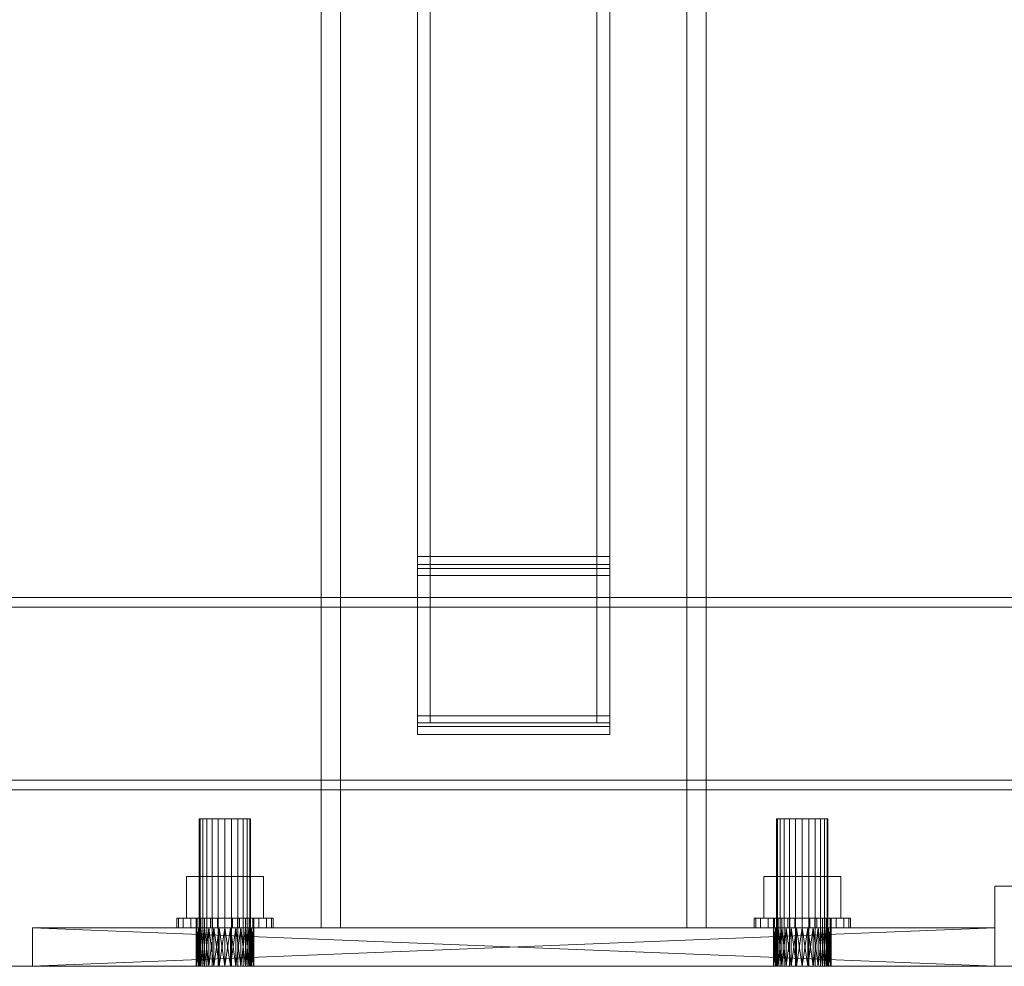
# Model space of a CAD drawing. Header units: millimetres. Extents: x -3490 to 61924, y -72580 to 6847.
# Tile 72 of 256: x 596 to 903, y -36000 to -35705. Entities that reach past the tile are written whole.
import ezdxf

# ---------------------------------------------------------------- set-up
doc = ezdxf.new("R2010")
doc.units = ezdxf.units.MM
for name, color, linetype, lineweight in [('COTAS_O', 1, 'Continuous', 0), ('COTAS_P', 1, 'Continuous', 0), ('frontal_C01', 7, 'Continuous', 0), ('frontal_mezcladora', 7, 'Continuous', 0), ('frontal_secador', 7, 'Continuous', 0)]:
    doc.layers.add(name, color=color, linetype=linetype, lineweight=lineweight)
doc.dimstyles.new('R19_100', dxfattribs={"dimtxt": 250, "dimasz": 150, "dimexe": 150, "dimexo": 80, "dimgap": 100, "dimtad": 1, "dimtih": 1, "dimtoh": 1, "dimdsep": 46, "dimcen": 0.09, "dimadec": 0, "dimazin": 0, "dimtfac": 1, "dimtdec": 4, "dimtofl": 0, "dimtmove": 0, "dimatfit": 3, "dimfxl": 1, "dimtolj": 1, "dimtzin": 0, "dimarcsym": 0})

# ---------------------------------------------------------------- blocks, each defined once
blk = doc.blocks.new('DIM_R29_65')
at = {"layer": 'COTAS_O'}
for p, q in [((-1400, -35300), (-1250, -35255)), ((1400, -35300), (1250, -35255)), ((-1400, -36000), (-1400, -35300)), ((-1400, -35300), (1400, -35300)), ((-1400, -35300), (-1250, -35345)), ((1400, -35300), (1250, -35345)), ((1400, -36000), (1400, -35300))]:
    blk.add_line(p, q, dxfattribs=at)
blk.add_text('2800 O', height=250, dxfattribs=at).set_placement((0, -35200))
blk = doc.blocks.new('DIM_R29_67')
at = {"layer": 'COTAS_P'}
for p, q in [((-305, -35300), (-155, -35255)), ((345, -35300), (195, -35255)), ((-305, -36000), (-305, -35300)), ((-305, -35300), (345, -35300)), ((-305, -35300), (-155, -35345)), ((345, -35300), (195, -35345)), ((345, -36000), (345, -35300))]:
    blk.add_line(p, q, dxfattribs=at)
blk.add_text('650 P', height=250, dxfattribs=at).set_placement((20, -35200))

msp = doc.modelspace()

# ---------------------------------------------------------------- linework, layer by layer
at = {"layer": 'frontal_C01'}
for p, q in [((900, -35975), (1060, -35975)), ((900, -36000), (900, -35975)), ((900, -36000), (1060, -36000))]:
    msp.add_line(p, q, dxfattribs=at)
at = {"layer": 'frontal_mezcladora'}
for p, q in [((690, -35988), (690, -34900)), ((696, -35988), (696, -34900)), ((804, -35988), (804, -34900)), ((810, -35988), (810, -34900)), ((720, -35872.255), (720, -35022.255)), ((780, -35022.255), (780, -35872.255)), ((720, -35874.749), (720, -35024.749)), ((780, -35024.749), (780, -35874.749)), ((720, -35025.954), (720, -35875.954)), ((720, -35028.116), (720, -35878.116)), ((724, -35025.954), (724, -35875.954)), ((724, -35028.116), (724, -35878.116)), ((776, -35875.954), (776, -35025.954)), ((776, -35878.116), (776, -35028.116)), ((780, -35875.954), (780, -35025.954)), ((780, -35878.116), (780, -35028.116)), ((720, -35921.884), (720, -35071.884)), ((720, -35924.046), (720, -35074.046)), ((724, -35921.884), (724, -35071.884)), ((724, -35924.046), (724, -35074.046)), ((776, -35071.884), (776, -35921.884)), ((776, -35074.046), (776, -35924.046)), ((780, -35071.884), (780, -35921.884)), ((780, -35074.046), (780, -35924.046)), ((720, -35075.251), (720, -35925.251)), ((720, -35077.745), (720, -35927.745)), ((780, -35925.251), (780, -35075.251)), ((780, -35927.745), (780, -35077.745)), ((780, -35872.255), (720, -35872.255)), ((720, -35872.255), (720, -35875.954)), ((780, -35875.954), (780, -35872.255)), ((780, -35874.749), (720, -35874.749)), ((720, -35874.749), (720, -35878.116)), ((720, -35875.954), (780, -35875.954)), ((724, -35875.954), (720, -35875.954)), ((720, -35875.954), (720, -35924.046)), ((724, -35924.046), (724, -35875.954)), ((780, -35875.954), (776, -35875.954)), ((776, -35875.954), (776, -35924.046)), ((780, -35878.116), (780, -35874.749)), ((780, -35924.046), (780, -35875.954)), ((720, -35878.116), (780, -35878.116)), ((724, -35878.116), (720, -35878.116)), ((720, -35878.116), (720, -35921.884)), ((724, -35921.884), (724, -35878.116)), ((780, -35878.116), (776, -35878.116)), ((776, -35878.116), (776, -35921.884)), ((780, -35921.884), (780, -35878.116)), ((780, -35921.884), (720, -35921.884)), ((720, -35921.884), (720, -35925.251)), ((720, -35921.884), (724, -35921.884)), ((776, -35921.884), (780, -35921.884)), ((780, -35925.251), (780, -35921.884)), ((780, -35924.046), (720, -35924.046)), ((720, -35924.046), (720, -35927.745)), ((720, -35924.046), (724, -35924.046)), ((776, -35924.046), (780, -35924.046)), ((780, -35927.745), (780, -35924.046)), ((720, -35925.251), (780, -35925.251)), ((720, -35927.745), (780, -35927.745)), ((652.273, -35954), (652, -35954)), ((652, -36000), (652, -35954)), ((653.072, -35954), (652.273, -35954)), ((652.273, -36000), (652.273, -35954)), ((654.343, -35954), (653.072, -35954)), ((653.072, -36000), (653.072, -35954)), ((656, -35954), (654.343, -35954)), ((654.343, -36000), (654.343, -35954)), ((657.929, -35954), (656, -35954)), ((656, -36000), (656, -35954)), ((660, -35954), (657.929, -35954)), ((657.929, -36000), (657.929, -35954)), ((660, -35954), (662.071, -35954)), ((660, -35954), (660, -36000)), ((662.071, -35954), (664, -35954)), ((662.071, -36000), (662.071, -35954)), ((664, -35954), (665.657, -35954)), ((664, -36000), (664, -35954)), ((665.657, -35954), (666.928, -35954)), ((665.657, -36000), (665.657, -35954)), ((666.928, -35954), (667.727, -35954)), ((666.928, -36000), (666.928, -35954)), ((667.727, -35954), (668, -35954)), ((667.727, -36000), (667.727, -35954)), ((668, -36000), (668, -35954)), ((832.273, -35954), (832, -35954)), ((832, -36000), (832, -35954)), ((833.072, -35954), (832.273, -35954)), ((832.273, -36000), (832.273, -35954)), ((834.343, -35954), (833.072, -35954)), ((833.072, -36000), (833.072, -35954)), ((836, -35954), (834.343, -35954)), ((834.343, -36000), (834.343, -35954)), ((837.929, -35954), (836, -35954)), ((836, -36000), (836, -35954)), ((840, -35954), (837.929, -35954)), ((837.929, -36000), (837.929, -35954)), ((840, -35954), (842.071, -35954)), ((840, -35954), (840, -36000)), ((842.071, -35954), (844, -35954)), ((842.071, -36000), (842.071, -35954)), ((844, -35954), (845.657, -35954)), ((844, -36000), (844, -35954)), ((845.657, -35954), (846.928, -35954)), ((845.657, -36000), (845.657, -35954)), ((846.928, -35954), (847.727, -35954)), ((846.928, -36000), (846.928, -35954)), ((847.727, -35954), (848, -35954)), ((847.727, -36000), (847.727, -35954)), ((848, -36000), (848, -35954)), ((648.006, -35985), (648.006, -35972)), ((648.006, -35972), (660, -35972)), ((648.006, -35972), (653.072, -35972)), ((660, -35972), (653.072, -35972)), ((653.072, -35972), (653.072, -35985)), ((671.994, -35972), (660, -35972)), ((660, -35972), (660, -35985)), ((660, -35972), (666.928, -35972)), ((666.928, -35972), (666.928, -35985)), ((671.994, -35972), (666.928, -35972)), ((671.994, -35985), (671.994, -35972)), ((828.006, -35985), (828.006, -35972)), ((828.006, -35972), (840, -35972)), ((828.006, -35972), (833.072, -35972)), ((840, -35972), (833.072, -35972)), ((833.072, -35972), (833.072, -35985)), ((851.994, -35972), (840, -35972)), ((840, -35972), (840, -35985)), ((840, -35972), (846.928, -35972)), ((846.928, -35972), (846.928, -35985)), ((851.994, -35972), (846.928, -35972)), ((851.994, -35985), (851.994, -35972)), ((645, -35988), (645, -35985)), ((645, -35985), (645.511, -35985)), ((645, -35985), (651, -35985)), ((645.511, -35988), (645.511, -35985)), ((645.511, -35985), (647.01, -35985)), ((645.511, -35985), (651.307, -35985)), ((647.01, -35988), (647.01, -35985)), ((647.01, -35985), (649.393, -35985)), ((647.01, -35985), (652.206, -35985)), ((660, -35985), (648.006, -35985)), ((653.072, -35985), (648.006, -35985)), ((649.393, -35988), (649.393, -35985)), ((649.393, -35985), (652.5, -35985)), ((649.393, -35985), (653.636, -35985)), ((651.307, -35985), (651, -35985)), ((651, -35985), (651, -35988)), ((652.206, -35985), (651.307, -35985)), ((651.307, -35985), (651.307, -35988)), ((653.636, -35985), (652.206, -35985)), ((652.206, -35985), (652.206, -35988)), ((652.5, -35988), (652.5, -35985)), ((652.5, -35985), (656.118, -35985)), ((652.5, -35985), (655.5, -35985)), ((653.072, -35985), (660, -35985)), ((655.5, -35985), (653.636, -35985)), ((653.636, -35985), (653.636, -35988)), ((657.671, -35985), (655.5, -35985)), ((655.5, -35985), (655.5, -35988)), ((656.118, -35988), (656.118, -35985)), ((656.118, -35985), (660, -35985)), ((656.118, -35985), (657.671, -35985)), ((660, -35985), (657.671, -35985)), ((657.671, -35985), (657.671, -35988)), ((663.882, -35985), (660, -35985)), ((660, -35985), (660, -35988)), ((660, -35985), (662.329, -35985)), ((660, -35985), (671.994, -35985)), ((666.928, -35985), (660, -35985)), ((662.329, -35985), (662.329, -35988)), ((663.882, -35985), (662.329, -35985)), ((662.329, -35985), (664.5, -35985)), ((663.882, -35988), (663.882, -35985)), ((667.5, -35985), (663.882, -35985)), ((664.5, -35985), (664.5, -35988)), ((667.5, -35985), (664.5, -35985)), ((664.5, -35985), (666.364, -35985)), ((666.364, -35985), (666.364, -35988)), ((670.607, -35985), (666.364, -35985)), ((666.364, -35985), (667.794, -35985)), ((666.928, -35985), (671.994, -35985)), ((667.5, -35988), (667.5, -35985)), ((670.607, -35985), (667.5, -35985)), ((667.794, -35985), (667.794, -35988)), ((672.99, -35985), (667.794, -35985)), ((667.794, -35985), (668.693, -35985)), ((668.693, -35985), (668.693, -35988)), ((674.489, -35985), (668.693, -35985)), ((668.693, -35985), (669, -35985)), ((669, -35985), (669, -35988)), ((675, -35985), (669, -35985)), ((670.607, -35988), (670.607, -35985)), ((672.99, -35985), (670.607, -35985)), ((672.99, -35988), (672.99, -35985)), ((674.489, -35985), (672.99, -35985)), ((674.489, -35988), (674.489, -35985)), ((675, -35985), (674.489, -35985)), ((675, -35988), (675, -35985)), ((825, -35988), (825, -35985)), ((825, -35985), (825.511, -35985)), ((825, -35985), (831, -35985)), ((825.511, -35988), (825.511, -35985)), ((825.511, -35985), (827.01, -35985)), ((825.511, -35985), (831.307, -35985)), ((827.01, -35988), (827.01, -35985)), ((827.01, -35985), (829.393, -35985)), ((827.01, -35985), (832.206, -35985)), ((840, -35985), (828.006, -35985)), ((833.072, -35985), (828.006, -35985)), ((829.393, -35988), (829.393, -35985)), ((829.393, -35985), (832.5, -35985)), ((829.393, -35985), (833.636, -35985)), ((831.307, -35985), (831, -35985)), ((831, -35985), (831, -35988)), ((832.206, -35985), (831.307, -35985)), ((831.307, -35985), (831.307, -35988)), ((833.636, -35985), (832.206, -35985)), ((832.206, -35985), (832.206, -35988)), ((832.5, -35988), (832.5, -35985)), ((832.5, -35985), (836.118, -35985)), ((832.5, -35985), (835.5, -35985)), ((833.072, -35985), (840, -35985)), ((835.5, -35985), (833.636, -35985)), ((833.636, -35985), (833.636, -35988)), ((837.671, -35985), (835.5, -35985)), ((835.5, -35985), (835.5, -35988)), ((836.118, -35988), (836.118, -35985)), ((836.118, -35985), (840, -35985)), ((836.118, -35985), (837.671, -35985)), ((840, -35985), (837.671, -35985)), ((837.671, -35985), (837.671, -35988)), ((843.882, -35985), (840, -35985)), ((840, -35985), (840, -35988)), ((840, -35985), (842.329, -35985)), ((840, -35985), (851.994, -35985)), ((846.928, -35985), (840, -35985)), ((842.329, -35985), (842.329, -35988)), ((843.882, -35985), (842.329, -35985)), ((842.329, -35985), (844.5, -35985)), ((843.882, -35988), (843.882, -35985)), ((847.5, -35985), (843.882, -35985)), ((844.5, -35985), (844.5, -35988)), ((847.5, -35985), (844.5, -35985)), ((844.5, -35985), (846.364, -35985)), ((846.364, -35985), (846.364, -35988)), ((850.607, -35985), (846.364, -35985)), ((846.364, -35985), (847.794, -35985)), ((846.928, -35985), (851.994, -35985)), ((847.5, -35988), (847.5, -35985)), ((850.607, -35985), (847.5, -35985)), ((847.794, -35985), (847.794, -35988)), ((852.99, -35985), (847.794, -35985)), ((847.794, -35985), (848.693, -35985)), ((848.693, -35985), (848.693, -35988)), ((854.489, -35985), (848.693, -35985)), ((848.693, -35985), (849, -35985)), ((849, -35985), (849, -35988)), ((855, -35985), (849, -35985)), ((850.607, -35988), (850.607, -35985)), ((852.99, -35985), (850.607, -35985)), ((852.99, -35988), (852.99, -35985)), ((854.489, -35985), (852.99, -35985)), ((854.489, -35988), (854.489, -35985)), ((855, -35985), (854.489, -35985)), ((855, -35988), (855, -35985)), ((840, -35988), (600, -35988)), ((600, -35988), (838.244, -35988)), ((600, -35988), (660, -35988)), ((661.756, -35988), (600, -35988)), ((600, -35988), (658.244, -35988)), ((900, -35988), (600, -35988)), ((600, -35988), (836.556, -35988)), ((663.444, -35988), (600, -35988)), ((600, -35988), (656.556, -35988)), ((600, -35988), (835, -35988)), ((665, -35988), (600, -35988)), ((600, -35988), (655, -35988)), ((600, -35988), (833.636, -35988)), ((600, -35988), (653.636, -35988)), ((600, -35988), (832.517, -35988)), ((600, -35988), (652.517, -35988)), ((600, -35988), (831.685, -35988)), ((600, -35988), (651.685, -35988)), ((600, -35988), (831.173, -35988)), ((600, -35988), (651.173, -35988)), ((600, -35988), (831, -35988)), ((600, -35988), (651, -35988)), ((841.756, -35988), (600, -35988)), ((600, -36000), (600, -35988)), ((900, -36000), (600, -35988)), ((600, -36000), (900, -35988)), ((645.511, -35988), (645, -35988)), ((651, -35988), (645, -35988)), ((647.01, -35988), (645.511, -35988)), ((651.307, -35988), (645.511, -35988)), ((649.393, -35988), (647.01, -35988)), ((652.206, -35988), (647.01, -35988)), ((652.5, -35988), (649.393, -35988)), ((653.636, -35988), (649.393, -35988)), ((651, -35988), (651.173, -35988)), ((660, -35988), (651, -35988)), ((658.244, -35988), (651, -35988)), ((656.556, -35988), (651, -35988)), ((655, -35988), (651, -35988)), ((653.636, -35988), (651, -35988)), ((652.517, -35988), (651, -35988)), ((651, -36000), (651.173, -35988)), ((651, -36000), (651, -35988)), ((651.173, -36000), (651, -35988)), ((651, -35988), (651.307, -35988)), ((651.173, -35988), (651.685, -35988)), ((660, -35988), (651.173, -35988)), ((651.173, -36000), (651.685, -35988)), ((651.173, -36000), (651.173, -35988)), ((651.685, -36000), (651.173, -35988)), ((651.307, -35988), (652.206, -35988)), ((651.685, -35988), (652.517, -35988)), ((660, -35988), (651.685, -35988)), ((651.685, -36000), (652.517, -35988)), ((651.685, -36000), (651.685, -35988)), ((652.517, -36000), (651.685, -35988)), ((652.206, -35988), (653.636, -35988)), ((656.118, -35988), (652.5, -35988)), ((655.5, -35988), (652.5, -35988)), ((652.517, -35988), (653.636, -35988)), ((660, -35988), (652.517, -35988)), ((652.517, -36000), (653.636, -35988)), ((652.517, -36000), (652.517, -35988)), ((653.636, -36000), (652.517, -35988)), ((653.636, -35988), (655, -35988)), ((660, -35988), (653.636, -35988)), ((653.636, -36000), (655, -35988)), ((653.636, -36000), (653.636, -35988)), ((655, -36000), (653.636, -35988)), ((653.636, -35988), (655.5, -35988)), ((655, -35988), (656.556, -35988)), ((660, -35988), (655, -35988)), ((655, -36000), (656.556, -35988)), ((655, -36000), (655, -35988)), ((656.556, -36000), (655, -35988)), ((655.5, -35988), (657.671, -35988)), ((660, -35988), (656.118, -35988)), ((657.671, -35988), (656.118, -35988)), ((656.556, -35988), (658.244, -35988)), ((660, -35988), (656.556, -35988)), ((656.556, -36000), (658.244, -35988)), ((656.556, -36000), (656.556, -35988)), ((658.244, -36000), (656.556, -35988)), ((657.671, -35988), (660, -35988)), ((658.244, -35988), (660, -35988)), ((658.244, -36000), (660, -35988)), ((658.244, -36000), (658.244, -35988)), ((660, -36000), (658.244, -35988)), ((660, -35988), (661.756, -35988)), ((660, -35988), (663.444, -35988)), ((660, -35988), (665, -35988)), ((660, -35988), (666.364, -35988)), ((660, -35988), (667.483, -35988)), ((660, -35988), (668.315, -35988)), ((660, -35988), (668.827, -35988)), ((660, -35988), (669, -35988)), ((660, -35988), (660, -36000)), ((661.756, -36000), (660, -35988)), ((660, -36000), (661.756, -35988)), ((660, -35988), (663.882, -35988)), ((662.329, -35988), (660, -35988)), ((661.756, -35988), (663.444, -35988)), ((661.756, -35988), (669, -35988)), ((661.756, -36000), (661.756, -35988)), ((663.444, -36000), (661.756, -35988)), ((661.756, -36000), (663.444, -35988)), ((662.329, -35988), (663.882, -35988)), ((664.5, -35988), (662.329, -35988)), ((663.444, -35988), (665, -35988)), ((663.444, -35988), (669, -35988)), ((663.444, -36000), (663.444, -35988)), ((665, -36000), (663.444, -35988)), ((663.444, -36000), (665, -35988)), ((663.882, -35988), (667.5, -35988)), ((664.5, -35988), (667.5, -35988)), ((666.364, -35988), (664.5, -35988)), ((666.364, -35988), (665, -35988)), ((665, -35988), (669, -35988)), ((665, -35988), (833.636, -35988)), ((840, -35988), (665, -35988)), ((665, -36000), (665, -35988)), ((666.364, -36000), (665, -35988)), ((665, -36000), (666.364, -35988)), ((667.483, -35988), (666.364, -35988)), ((666.364, -35988), (669, -35988)), ((666.364, -35988), (833.636, -35988)), ((666.364, -35988), (831, -35988)), ((666.364, -35988), (831.173, -35988)), ((666.364, -35988), (831.685, -35988)), ((666.364, -35988), (832.517, -35988)), ((840, -35988), (666.364, -35988)), ((666.364, -36000), (666.364, -35988)), ((667.483, -36000), (666.364, -35988)), ((666.364, -36000), (667.483, -35988)), ((666.364, -35988), (670.607, -35988)), ((667.794, -35988), (666.364, -35988)), ((668.315, -35988), (667.483, -35988)), ((667.483, -35988), (669, -35988)), ((667.483, -35988), (833.636, -35988)), ((840, -35988), (667.483, -35988)), ((667.483, -36000), (667.483, -35988)), ((668.315, -36000), (667.483, -35988)), ((667.483, -36000), (668.315, -35988)), ((667.5, -35988), (670.607, -35988)), ((667.794, -35988), (672.99, -35988)), ((668.693, -35988), (667.794, -35988)), ((668.827, -35988), (668.315, -35988)), ((668.315, -35988), (669, -35988)), ((668.315, -35988), (833.636, -35988)), ((840, -35988), (668.315, -35988)), ((668.315, -36000), (668.315, -35988)), ((668.827, -36000), (668.315, -35988)), ((668.315, -36000), (668.827, -35988)), ((668.693, -35988), (674.489, -35988)), ((669, -35988), (668.693, -35988)), ((669, -35988), (668.827, -35988)), ((668.827, -35988), (833.636, -35988)), ((668.827, -35988), (840, -35988)), ((668.827, -36000), (668.827, -35988)), ((669, -36000), (668.827, -35988)), ((668.827, -36000), (669, -35988)), ((669, -35988), (833.636, -35988)), ((669, -35988), (835, -35988)), ((669, -35988), (836.556, -35988)), ((669, -35988), (838.244, -35988)), ((669, -35988), (840, -35988)), ((669, -36000), (669, -35988)), ((669, -35988), (675, -35988)), ((670.607, -35988), (672.99, -35988)), ((672.99, -35988), (674.489, -35988)), ((674.489, -35988), (675, -35988)), ((690, -35988), (696, -35988)), ((696, -35988), (804, -35988)), ((804, -35988), (810, -35988)), ((825.511, -35988), (825, -35988)), ((831, -35988), (825, -35988)), ((827.01, -35988), (825.511, -35988)), ((831.307, -35988), (825.511, -35988)), ((829.393, -35988), (827.01, -35988)), ((832.206, -35988), (827.01, -35988)), ((832.5, -35988), (829.393, -35988)), ((833.636, -35988), (829.393, -35988)), ((831, -35988), (831.173, -35988)), ((840, -35988), (831, -35988)), ((838.244, -35988), (831, -35988)), ((836.556, -35988), (831, -35988)), ((835, -35988), (831, -35988)), ((833.636, -35988), (831, -35988)), ((831, -36000), (831.173, -35988)), ((831, -36000), (831, -35988)), ((831.173, -36000), (831, -35988)), ((831, -35988), (831.307, -35988)), ((831.173, -35988), (831.685, -35988)), ((840, -35988), (831.173, -35988)), ((831.173, -36000), (831.685, -35988)), ((831.173, -36000), (831.173, -35988)), ((831.685, -36000), (831.173, -35988)), ((831.307, -35988), (832.206, -35988)), ((831.685, -35988), (832.517, -35988)), ((840, -35988), (831.685, -35988)), ((831.685, -36000), (832.517, -35988)), ((831.685, -36000), (831.685, -35988)), ((832.517, -36000), (831.685, -35988)), ((832.206, -35988), (833.636, -35988)), ((836.118, -35988), (832.5, -35988)), ((835.5, -35988), (832.5, -35988)), ((832.517, -35988), (833.636, -35988)), ((840, -35988), (832.517, -35988)), ((832.517, -36000), (833.636, -35988)), ((832.517, -36000), (832.517, -35988)), ((833.636, -36000), (832.517, -35988)), ((833.636, -35988), (835, -35988)), ((840, -35988), (833.636, -35988)), ((833.636, -36000), (835, -35988)), ((833.636, -36000), (833.636, -35988)), ((835, -36000), (833.636, -35988)), ((833.636, -35988), (835.5, -35988)), ((835, -35988), (836.556, -35988)), ((840, -35988), (835, -35988)), ((835, -36000), (836.556, -35988)), ((835, -36000), (835, -35988)), ((836.556, -36000), (835, -35988)), ((835.5, -35988), (837.671, -35988)), ((840, -35988), (836.118, -35988)), ((837.671, -35988), (836.118, -35988)), ((836.556, -35988), (838.244, -35988)), ((840, -35988), (836.556, -35988)), ((836.556, -36000), (838.244, -35988)), ((836.556, -36000), (836.556, -35988)), ((838.244, -36000), (836.556, -35988)), ((837.671, -35988), (840, -35988)), ((838.244, -35988), (840, -35988)), ((838.244, -36000), (840, -35988)), ((838.244, -36000), (838.244, -35988)), ((840, -36000), (838.244, -35988)), ((840, -35988), (841.756, -35988)), ((840, -35988), (900, -35988)), ((840, -35988), (840, -36000)), ((841.756, -36000), (840, -35988)), ((840, -36000), (841.756, -35988)), ((840, -35988), (843.882, -35988)), ((842.329, -35988), (840, -35988)), ((841.756, -35988), (900, -35988)), ((843.444, -35988), (841.756, -35988)), ((841.756, -35988), (845, -35988)), ((841.756, -35988), (846.364, -35988)), ((841.756, -35988), (847.483, -35988)), ((841.756, -35988), (848.315, -35988)), ((841.756, -35988), (848.827, -35988)), ((841.756, -35988), (849, -35988)), ((841.756, -36000), (841.756, -35988)), ((843.444, -36000), (841.756, -35988)), ((841.756, -36000), (843.444, -35988)), ((842.329, -35988), (843.882, -35988)), ((844.5, -35988), (842.329, -35988)), ((843.444, -35988), (900, -35988)), ((845, -35988), (843.444, -35988)), ((843.444, -35988), (849, -35988)), ((843.444, -36000), (843.444, -35988)), ((845, -36000), (843.444, -35988)), ((843.444, -36000), (845, -35988)), ((843.882, -35988), (847.5, -35988)), ((844.5, -35988), (847.5, -35988)), ((846.364, -35988), (844.5, -35988)), ((845, -35988), (900, -35988)), ((846.364, -35988), (845, -35988)), ((845, -35988), (849, -35988)), ((845, -36000), (845, -35988)), ((846.364, -36000), (845, -35988)), ((845, -36000), (846.364, -35988)), ((846.364, -35988), (900, -35988)), ((847.483, -35988), (846.364, -35988)), ((846.364, -35988), (849, -35988)), ((846.364, -36000), (846.364, -35988)), ((847.483, -36000), (846.364, -35988)), ((846.364, -36000), (847.483, -35988)), ((846.364, -35988), (850.607, -35988)), ((847.794, -35988), (846.364, -35988)), ((847.483, -35988), (900, -35988)), ((848.315, -35988), (847.483, -35988)), ((847.483, -35988), (849, -35988)), ((847.483, -36000), (847.483, -35988)), ((848.315, -36000), (847.483, -35988)), ((847.483, -36000), (848.315, -35988)), ((847.5, -35988), (850.607, -35988)), ((847.794, -35988), (852.99, -35988)), ((848.693, -35988), (847.794, -35988)), ((848.315, -35988), (900, -35988)), ((848.827, -35988), (848.315, -35988)), ((848.315, -36000), (848.315, -35988)), ((848.827, -36000), (848.315, -35988)), ((848.315, -36000), (848.827, -35988)), ((848.693, -35988), (854.489, -35988)), ((849, -35988), (848.693, -35988)), ((848.827, -35988), (900, -35988)), ((849, -35988), (848.827, -35988)), ((848.827, -36000), (848.827, -35988)), ((849, -36000), (848.827, -35988)), ((848.827, -36000), (849, -35988)), ((849, -35988), (900, -35988)), ((849, -36000), (849, -35988)), ((849, -35988), (855, -35988)), ((850.607, -35988), (852.99, -35988)), ((852.99, -35988), (854.489, -35988)), ((854.489, -35988), (855, -35988)), ((900, -36000), (900, -35988)), ((600, -36000), (840, -36000)), ((838.244, -36000), (600, -36000)), ((660, -36000), (600, -36000)), ((600, -36000), (661.756, -36000)), ((658.244, -36000), (600, -36000)), ((600, -36000), (900, -36000)), ((836.556, -36000), (600, -36000)), ((600, -36000), (663.444, -36000)), ((656.556, -36000), (600, -36000)), ((835, -36000), (600, -36000)), ((600, -36000), (665, -36000)), ((655, -36000), (600, -36000)), ((833.636, -36000), (600, -36000)), ((653.636, -36000), (600, -36000)), ((832.517, -36000), (600, -36000)), ((652.517, -36000), (600, -36000)), ((831.685, -36000), (600, -36000)), ((651.685, -36000), (600, -36000)), ((831.173, -36000), (600, -36000)), ((651.173, -36000), (600, -36000)), ((831, -36000), (600, -36000)), ((651, -36000), (600, -36000)), ((600, -36000), (841.756, -36000)), ((651.173, -36000), (651, -36000)), ((651, -36000), (660, -36000)), ((651, -36000), (658.244, -36000)), ((651, -36000), (656.556, -36000)), ((651, -36000), (655, -36000)), ((651, -36000), (653.636, -36000)), ((651, -36000), (652.517, -36000)), ((651.685, -36000), (651.173, -36000)), ((651.173, -36000), (660, -36000)), ((652.517, -36000), (651.685, -36000)), ((651.685, -36000), (660, -36000)), ((652.273, -36000), (652, -36000)), ((653.072, -36000), (652.273, -36000)), ((653.636, -36000), (652.517, -36000)), ((652.517, -36000), (660, -36000)), ((654.343, -36000), (653.072, -36000)), ((655, -36000), (653.636, -36000)), ((653.636, -36000), (660, -36000)), ((656, -36000), (654.343, -36000)), ((656.556, -36000), (655, -36000)), ((655, -36000), (660, -36000)), ((657.929, -36000), (656, -36000)), ((658.244, -36000), (656.556, -36000)), ((656.556, -36000), (660, -36000)), ((657.929, -36000), (660, -36000)), ((660, -36000), (658.244, -36000)), ((661.756, -36000), (660, -36000)), ((663.444, -36000), (660, -36000)), ((665, -36000), (660, -36000)), ((666.364, -36000), (660, -36000)), ((667.483, -36000), (660, -36000)), ((668.315, -36000), (660, -36000)), ((668.827, -36000), (660, -36000)), ((669, -36000), (660, -36000)), ((660, -36000), (662.071, -36000)), ((663.444, -36000), (661.756, -36000)), ((669, -36000), (661.756, -36000)), ((662.071, -36000), (664, -36000)), ((665, -36000), (663.444, -36000)), ((669, -36000), (663.444, -36000)), ((664, -36000), (665.657, -36000)), ((665, -36000), (666.364, -36000)), ((669, -36000), (665, -36000)), ((833.636, -36000), (665, -36000)), ((665, -36000), (840, -36000)), ((665.657, -36000), (666.928, -36000)), ((666.364, -36000), (667.483, -36000)), ((669, -36000), (666.364, -36000)), ((833.636, -36000), (666.364, -36000)), ((831, -36000), (666.364, -36000)), ((831.173, -36000), (666.364, -36000)), ((831.685, -36000), (666.364, -36000)), ((832.517, -36000), (666.364, -36000)), ((666.364, -36000), (840, -36000)), ((666.928, -36000), (667.727, -36000)), ((667.483, -36000), (668.315, -36000)), ((669, -36000), (667.483, -36000)), ((833.636, -36000), (667.483, -36000)), ((667.483, -36000), (840, -36000)), ((667.727, -36000), (668, -36000)), ((668.315, -36000), (668.827, -36000)), ((669, -36000), (668.315, -36000)), ((833.636, -36000), (668.315, -36000)), ((668.315, -36000), (840, -36000)), ((668.827, -36000), (669, -36000)), ((833.636, -36000), (668.827, -36000)), ((840, -36000), (668.827, -36000)), ((833.636, -36000), (669, -36000)), ((835, -36000), (669, -36000)), ((836.556, -36000), (669, -36000)), ((838.244, -36000), (669, -36000)), ((840, -36000), (669, -36000)), ((831.173, -36000), (831, -36000)), ((831, -36000), (840, -36000)), ((831, -36000), (838.244, -36000)), ((831, -36000), (836.556, -36000)), ((831, -36000), (835, -36000)), ((831, -36000), (833.636, -36000)), ((831.685, -36000), (831.173, -36000)), ((831.173, -36000), (840, -36000)), ((832.517, -36000), (831.685, -36000)), ((831.685, -36000), (840, -36000)), ((832.273, -36000), (832, -36000)), ((833.072, -36000), (832.273, -36000)), ((833.636, -36000), (832.517, -36000)), ((832.517, -36000), (840, -36000)), ((834.343, -36000), (833.072, -36000)), ((835, -36000), (833.636, -36000)), ((833.636, -36000), (840, -36000)), ((836, -36000), (834.343, -36000)), ((836.556, -36000), (835, -36000)), ((835, -36000), (840, -36000)), ((837.929, -36000), (836, -36000)), ((838.244, -36000), (836.556, -36000)), ((836.556, -36000), (840, -36000)), ((837.929, -36000), (840, -36000)), ((840, -36000), (838.244, -36000)), ((841.756, -36000), (840, -36000)), ((900, -36000), (840, -36000)), ((840, -36000), (842.071, -36000)), ((900, -36000), (841.756, -36000)), ((841.756, -36000), (843.444, -36000)), ((845, -36000), (841.756, -36000)), ((846.364, -36000), (841.756, -36000)), ((847.483, -36000), (841.756, -36000)), ((848.315, -36000), (841.756, -36000)), ((848.827, -36000), (841.756, -36000)), ((849, -36000), (841.756, -36000)), ((842.071, -36000), (844, -36000)), ((900, -36000), (843.444, -36000)), ((843.444, -36000), (845, -36000)), ((849, -36000), (843.444, -36000)), ((844, -36000), (845.657, -36000)), ((900, -36000), (845, -36000)), ((845, -36000), (846.364, -36000)), ((849, -36000), (845, -36000)), ((845.657, -36000), (846.928, -36000)), ((900, -36000), (846.364, -36000)), ((846.364, -36000), (847.483, -36000)), ((849, -36000), (846.364, -36000)), ((846.928, -36000), (847.727, -36000)), ((900, -36000), (847.483, -36000)), ((847.483, -36000), (848.315, -36000)), ((849, -36000), (847.483, -36000)), ((847.727, -36000), (848, -36000)), ((900, -36000), (848.315, -36000)), ((848.315, -36000), (848.827, -36000)), ((900, -36000), (848.827, -36000)), ((848.827, -36000), (849, -36000)), ((900, -36000), (849, -36000))]:
    msp.add_line(p, q, dxfattribs=at)
at = {"layer": 'frontal_secador'}
for p, q in [((-1265, -35885), (1265, -35885)), ((-1265, -35888), (1265, -35888)), ((-1265, -35942), (1265, -35942)), ((-1265, -35945), (1265, -35945)), ((-1400, -36000), (1400, -36000))]:
    msp.add_line(p, q, dxfattribs=at)

# ---------------------------------------------------------------- dimensions: what is measured, and where the dimension line sits
at = {"layer": 'COTAS_O'}
dim = msp.add_aligned_dim(p1=(-1400, -36000), p2=(1400, -36000), distance=700, text='<> O', dimstyle='R19_100', dxfattribs=at)
dim.commit()
dim.dimension.update_dxf_attribs({"geometry": 'DIM_R29_65', "text_midpoint": (0, -35300)})
at = {"layer": 'COTAS_P'}
dim = msp.add_aligned_dim(p1=(-305, -36000), p2=(345, -36000), distance=700, text='<> P', dimstyle='R19_100', dxfattribs=at)
dim.commit()
dim.dimension.update_dxf_attribs({"geometry": 'DIM_R29_67', "text_midpoint": (20, -35300)})

doc.saveas('drawing.dxf')
